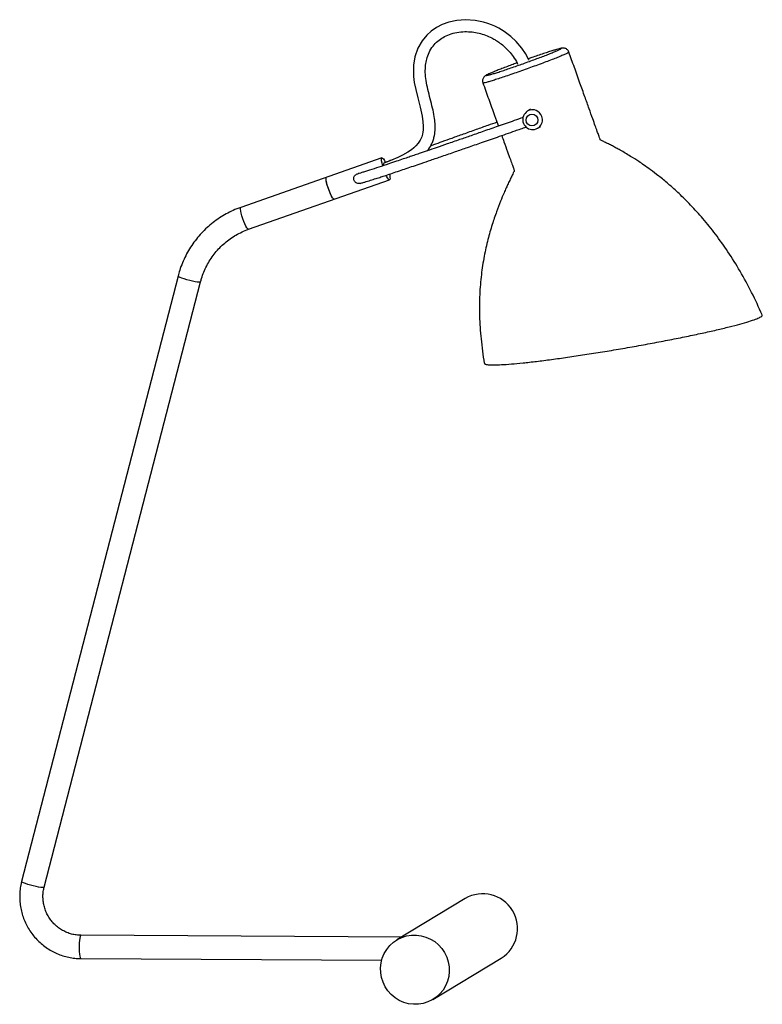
# Model space of a CAD drawing. Header units: millimetres. Extents: x -215 to 158, y -10 to 485.
import ezdxf

# ---------------------------------------------------------------- set-up
doc = ezdxf.new("R2010")
doc.units = ezdxf.units.MM

msp = doc.modelspace()

# ---------------------------------------------------------------- linework, layer by layer
at = {"color": 8, "linetype": 'Continuous', "lineweight": 25}
msp.add_line((20.2, 457.28), (19.8, 457.06), dxfattribs=at)
at = {"color": 7, "linetype": 'Continuous', "lineweight": 25}
for p, q in [((19.94, 457.17), (19.86, 457.14)), ((41.71, 439.75), (40.22, 438.84)), ((45.4, 430.29), (46.9, 431.19)), ((-33.04, 415.37), (-103.97, 390.45)), ((-100.09, 379.42), (-29.16, 404.34)), ((-60.96, 405.56), (-60.92, 405.58)), ((-104, 390.44), (-103.97, 390.45)), ((-135.6, 355.91), (-214.3, 51.4)), ((-202.97, 48.47), (-124.27, 352.98)), ((8.83, 42.77), (-25.5, 21.96)), ((-23.15, 23.39), (-184.48, 24.31)), ((-184.54, 12.61), (-33.15, 11.74)), ((-7.36, -7.97), (26.97, 12.84))]:
    msp.add_line(p, q, dxfattribs=at)
at = {"color": 7, "linetype": 'Continuous', "lineweight": 25, "flags": 128}
for points in [[(40.99, 464.52), (40.96, 464.61), (39.19, 467.8), (37.33, 470.53), (34.49, 473.88), (31.76, 476.45), (28.47, 478.93), (25.76, 480.56), (23.74, 481.58), (22.19, 482.25), (20.3, 482.96), (18.03, 483.65), (13.89, 484.5), (9.1, 484.83), (4.64, 484.51), (0.71, 483.66), (-2.69, 482.43), (-5.63, 480.9), (-8.19, 479.12), (-10.5, 477.02), (-12.8, 474.21), (-14.88, 470.52), (-16.39, 466.15), (-17.07, 462.02), (-17.2, 458.87), (-17.07, 456.18), (-16.72, 453.24), (-16.03, 449.65), (-15.02, 445.46), (-13.84, 440.84), (-12.83, 436.34), (-12.41, 433.53), (-12.26, 431.25), (-12.3, 429.42), (-12.42, 428.29), (-12.62, 427.21), (-13.01, 425.86), (-13.72, 424.28), (-14.79, 422.65), (-15.94, 421.34), (-17.01, 420.34), (-18.16, 419.42), (-19.95, 418.19), (-22.63, 416.66), (-25.08, 415.47), (-28.19, 414.15), (-32.09, 412.68), (-32.09, 412.68)], [(-32.62, 411.33), (-32.64, 411.39), (-32.96, 412.66), (-33.17, 413.76), (-33.25, 414.61), (-33.2, 415.16), (-33.01, 415.38), (-32.7, 415.25), (-32.29, 414.79), (-31.81, 414.01), (-31.33, 413.07)], [(-32.09, 412.68), (-32.11, 412.68), (-32.2, 412.41), (-32.16, 411.84), (-32.1, 411.49)], [(-29.24, 407.1), (-29.11, 406.47), (-28.97, 405.49), (-28.95, 404.78), (-29.08, 404.39), (-29.33, 404.35), (-29.69, 404.65), (-30.14, 405.28), (-30.65, 406.19), (-30.83, 406.57)], [(-57.05, 394.54), (-57.21, 394.55), (-57.57, 394.85), (-58.02, 395.48), (-58.53, 396.39), (-59.07, 397.54), (-59.61, 398.84), (-60.1, 400.22), (-60.52, 401.59), (-60.85, 402.86), (-61.06, 403.96), (-61.14, 404.81), (-61.09, 405.36), (-60.92, 405.58)], [(-57.05, 394.54), (-57.14, 394.53), (-57.47, 394.75), (-57.9, 395.29), (-58.4, 396.14), (-58.94, 397.24), (-59.47, 398.51), (-59.98, 399.87), (-60.43, 401.25), (-60.78, 402.56), (-61.02, 403.71), (-61.13, 404.63), (-61.11, 405.26), (-60.96, 405.56)], [(-33.72, 7.98), (-33.44, 10.44), (-32.82, 12.84), (-31.86, 15.12), (-30.58, 17.23), (-29.02, 19.13), (-27.2, 20.79), (-25.16, 22.16), (-22.95, 23.23), (-20.6, 23.97), (-18.17, 24.36), (-15.7, 24.4), (-13.25, 24.08), (-10.86, 23.42), (-8.58, 22.42), (-6.47, 21.11), (-4.56, 19.51), (-2.89, 17.65), (-1.49, 15.58), (-0.4, 13.34), (0.36, 10.96), (0.78, 8.51), (0.85, 6.02), (0.57, 3.55), (-0.05, 1.16), (-1.01, -1.12), (-2.29, -3.23), (-3.85, -5.14), (-5.67, -6.79), (-7.71, -8.17), (-9.92, -9.24), (-12.27, -9.97), (-14.7, -10.37), (-17.17, -10.4), (-19.62, -10.09), (-22.01, -9.42), (-24.28, -8.42), (-26.4, -7.11), (-28.31, -5.51), (-29.98, -3.66), (-31.37, -1.59), (-32.47, 0.66), (-33.23, 3.03), (-33.65, 5.49), (-33.72, 7.98)]]:
    msp.add_lwpolyline(points, dxfattribs=at)
at = {"color": 8, "linetype": 'Continuous', "lineweight": 25, "flags": 128}
for points in [[(47.71, 433.86), (47.74, 434.87), (47.46, 436.2)], [(-100.09, 379.42), (-100.19, 379.41), (-100.52, 379.62), (-100.95, 380.17), (-101.45, 381.02), (-101.98, 382.11), (-102.52, 383.38), (-103.03, 384.75), (-103.47, 386.13), (-103.83, 387.44), (-104.07, 388.58), (-104.18, 389.5), (-104.16, 390.13), (-104, 390.44)], [(-124.27, 352.98), (-124.49, 352.85), (-125.05, 352.82), (-125.92, 352.89), (-127.04, 353.05), (-128.34, 353.31), (-129.75, 353.63), (-131.16, 354.01), (-132.5, 354.41), (-133.68, 354.82), (-134.62, 355.2), (-135.27, 355.54), (-135.58, 355.8), (-135.6, 355.91)], [(-202.97, 48.47), (-203.19, 48.34), (-203.75, 48.31), (-204.62, 48.38), (-205.74, 48.55), (-207.04, 48.8), (-208.45, 49.13), (-209.86, 49.51), (-211.2, 49.91), (-212.37, 50.32), (-213.32, 50.7), (-213.96, 51.03), (-214.28, 51.3), (-214.3, 51.4)], [(-184.48, 24.31), (-184.67, 24.17), (-184.87, 23.68), (-185.06, 22.86), (-185.21, 21.77), (-185.32, 20.46), (-185.38, 19.03), (-185.38, 17.57), (-185.33, 16.16), (-185.22, 14.89), (-185.07, 13.85), (-184.89, 13.1), (-184.68, 12.69), (-184.54, 12.61)]]:
    msp.add_lwpolyline(points, dxfattribs=at)
at = {"color": 7, "linetype": 'Continuous', "lineweight": 25}
msp.add_circle((42.48, 434.36), 2.99, dxfattribs=at)
for centre, radius, start, end in [((42.79, 434.55), 4.97, 69.5623, 352.0828), ((17.72, 27.7), 17.5, 301.8973, 120.5326)]:
    msp.add_arc(centre, radius, start, end, dxfattribs=at)
at = {"color": 8, "linetype": 'Continuous', "lineweight": 25}
msp.add_arc((42.7, 434.5), 5.05, 19.6425, 68.8039, dxfattribs=at)
at = {"color": 7, "linetype": 'Continuous', "lineweight": 25}
for points, knots in [([(-10.13, 418.91), (-9.95, 419.13), (-9.02, 420.27), (-7.99, 422.18), (-7.09, 424.58), (-6.48, 427.02), (-6.21, 429.71), (-6.28, 432.88), (-6.69, 436.37), (-7.55, 440.54), (-8.73, 445.07), (-9.91, 449.64), (-10.85, 454.04), (-11.27, 458.16), (-11.15, 461.79), (-10.54, 465.16), (-9.38, 468.44), (-7.49, 471.54), (-5.03, 474.1), (-2.22, 476.07), (1.01, 477.56), (4.68, 478.54), (8.54, 478.92), (12.29, 478.73), (15.79, 478.1), (19.09, 477.09), (21.88, 475.87), (24.29, 474.52), (26.54, 473.01), (28.79, 471.15), (31.04, 468.88), (33.14, 466.19), (34.61, 463.99), (35.22, 462.62), (35.29, 462.45)], [0, 0, 0, 0, 0.008019, 0.041634, 0.060889, 0.080585, 0.112609, 0.136846, 0.169884, 0.211569, 0.256613, 0.301683, 0.344454, 0.383206, 0.418207, 0.446774, 0.479992, 0.516568, 0.549841, 0.581042, 0.61454, 0.651325, 0.689148, 0.724871, 0.758125, 0.790102, 0.822373, 0.844054, 0.868175, 0.898677, 0.926118, 0.957907, 0.994682, 1, 1, 1, 1]), ([(61.05, 468.52), (60.93, 468.79), (60.7, 469.33), (60.1, 469.91), (59.48, 470.28), (58.89, 470.48), (58.38, 470.55), (57.96, 470.55), (57.57, 470.52), (57.13, 470.45), (56.75, 470.35), (56.52, 470.3)], [0, 0, 0, 0, 0.10328, 0.199112, 0.283962, 0.361856, 0.437102, 0.519334, 0.621779, 0.773475, 1, 1, 1, 1]), ([(20.46, 456.96), (20.67, 457.01), (21.19, 457.13), (22.58, 457.53), (24.52, 458.12), (26.89, 458.89), (29.58, 459.78), (32.55, 460.79), (35.64, 461.86), (38.82, 462.99), (41.94, 464.12), (44.98, 465.25), (47.84, 466.32), (50.47, 467.34), (52.75, 468.24), (54.63, 469.02), (56.01, 469.62), (56.45, 469.85), (56.63, 469.95)], [0, 0, 0, 0, 0.043802, 0.107436, 0.172878, 0.237126, 0.303236, 0.367273, 0.433228, 0.496094, 0.560782, 0.623726, 0.688434, 0.7525, 0.81842, 0.882684, 0.948852, 1, 1, 1, 1]), ([(56.19, 470.2), (56.17, 470.2), (55.87, 470.14), (54.83, 469.84), (53.07, 469.32), (50.84, 468.62), (48.25, 467.77), (45.4, 466.8), (42.82, 465.91), (41.22, 465.35), (40.66, 465.15)], [0, 0, 0, 0, 0.015796, 0.166423, 0.315447, 0.468788, 0.618208, 0.77205, 0.91998, 1, 1, 1, 1]), ([(158.3, 336.32), (156.58, 340.12), (153.19, 347.59), (147.39, 358.19), (141.29, 367.97), (135.01, 376.8), (128.72, 384.61), (122.58, 391.4), (116.74, 397.2), (111.35, 402.05), (106.53, 406.01), (102.4, 409.15), (99.06, 411.54), (95.72, 413.8), (91.75, 416.34), (87.94, 418.58), (84.87, 420.28), (82.95, 421.31), (81, 422.32), (79.14, 423.25), (77.8, 423.87), (77.12, 424.22), (76.96, 424.29), (76.89, 424.34), (76.82, 424.5), (76.7, 424.88), (76.44, 425.59), (75.97, 426.89), (75.25, 428.89), (74.24, 431.69), (72.88, 435.47), (71.13, 440.33), (68.98, 446.34), (66.49, 453.29), (63.82, 460.79), (61.97, 465.97), (61.06, 468.52)], [0, 0, 0, 0, 0.074313, 0.146196, 0.214562, 0.278636, 0.337869, 0.391871, 0.440347, 0.483062, 0.519806, 0.550389, 0.574635, 0.592426, 0.62156, 0.657951, 0.670743, 0.683625, 0.696574, 0.709596, 0.720381, 0.72268, 0.723128, 0.723499, 0.724124, 0.726219, 0.730622, 0.737548, 0.750686, 0.768212, 0.790037, 0.821769, 0.859409, 0.902864, 0.952114, 1, 1, 1, 1]), ([(34.97, 463.11), (34.3, 462.86), (32.61, 462.25), (30.03, 461.28), (27.31, 460.24), (24.88, 459.29), (22.84, 458.46), (21.2, 457.76), (20.54, 457.44), (20.2, 457.28)], [0, 0, 0, 0, 0.096365, 0.243062, 0.393841, 0.543164, 0.696807, 0.846158, 1, 1, 1, 1]), ([(19.86, 457.14), (19.73, 457.07), (19.44, 456.92), (19.08, 456.7), (18.64, 456.38), (18.21, 455.92), (17.83, 455.32), (17.59, 454.54), (17.55, 453.73), (17.72, 453.24), (17.8, 453.03)], [0, 0, 0, 0, 0.16479, 0.367545, 0.505981, 0.597444, 0.694198, 0.801201, 0.916169, 1, 1, 1, 1]), ([(17.77, 453.02), (18.75, 450.3), (20.71, 444.85), (23.32, 437.61), (24.94, 433.08), (25.58, 431.29)], [0, 0, 0, 0, 0.375005, 0.752451, 1, 1, 1, 1]), ([(38.07, 435.66), (36.54, 435.13), (32.31, 433.64), (25.7, 431.33), (18.47, 428.81), (12.01, 426.56), (5.85, 424.42), (0.03, 422.41), (-5.42, 420.53), (-10.08, 418.93), (-13.85, 417.64), (-16.87, 416.61), (-19.55, 415.7), (-22.49, 414.7), (-25.91, 413.55), (-30.06, 412.16), (-34.67, 410.62), (-38.58, 409.35), (-41.35, 408.47), (-43.1, 407.93), (-44.37, 407.55), (-44.85, 407.43), (-45.02, 407.39)], [0, 0, 0, 0, 0.0499333, 0.1375843, 0.2164841, 0.2873963, 0.3510213, 0.421276, 0.4822749, 0.5350245, 0.5804151, 0.6119586, 0.6402751, 0.6744389, 0.716158, 0.763621, 0.8278086, 0.893206, 0.9249775, 0.9554434, 0.9842196, 1, 1, 1, 1]), ([(-44.02, 402.49), (-43.75, 402.55), (-43.12, 402.71), (-41.34, 403.24), (-38.93, 403.99), (-36.17, 404.88), (-33.59, 405.72), (-29.75, 406.99), (-24.34, 408.8), (-18.28, 410.85), (-12.98, 412.65), (-8.17, 414.3), (-2.46, 416.26), (3.72, 418.39), (10.36, 420.69), (17.4, 423.14), (25.37, 425.92), (32.86, 428.54), (37.71, 430.24), (39.57, 430.89)], [0, 0, 0, 0, 0.022705, 0.053536, 0.098415, 0.138574, 0.171334, 0.202801, 0.288027, 0.371264, 0.417514, 0.472057, 0.536021, 0.610696, 0.679126, 0.756182, 0.842784, 0.939941, 1, 1, 1, 1]), ([(24.87, 433.27), (23.35, 432.73), (19.86, 431.49), (14.17, 429.47), (8.1, 427.3), (2.36, 425.25), (-2.6, 423.47), (-6.18, 422.19), (-8.1, 421.49), (-8.62, 421.31)], [0, 0, 0, 0, 0.136347, 0.3137861, 0.5097352, 0.6798913, 0.8270577, 0.9537131, 1, 1, 1, 1]), ([(27.27, 426.58), (27.64, 425.54), (28.61, 422.82), (30.06, 418.79), (31.46, 414.83), (32.5, 411.93), (33.1, 410.18), (33.45, 409.31), (33.51, 408.99), (33.6, 408.86), (33.59, 408.7), (33.45, 408.56), (33.31, 408.22), (32.98, 407.59), (32.38, 406.34), (31.49, 404.53), (30.49, 402.39), (29.45, 400.1), (28.18, 397.2), (26.53, 393.23), (24.5, 387.94), (22.32, 381.51), (20.18, 374.06), (18.29, 365.66), (16.85, 356.39), (16.03, 346.34), (15.98, 335.54), (16.74, 323.98), (17.84, 316.09), (18.41, 312)], [0, 0, 0, 0, 0.027939, 0.072697, 0.107991, 0.133834, 0.150269, 0.154922, 0.157254, 0.158524, 0.158898, 0.161134, 0.163365, 0.168442, 0.179745, 0.199498, 0.220615, 0.240557, 0.263326, 0.301078, 0.349292, 0.406796, 0.472384, 0.544968, 0.623732, 0.708282, 0.79872, 0.89564, 1, 1, 1, 1]), ([(-27.73, 414.34), (-28.45, 414.08), (-29.68, 413.63), (-30.84, 413.19), (-31.33, 413.01)], [0, 0, 0, 0, 0.586032, 1, 1, 1, 1]), ([(-44.02, 402.5), (-44.26, 402.45), (-44.78, 402.34), (-45.58, 402.49), (-46.3, 402.9), (-46.84, 403.52), (-47.16, 404.3), (-47.22, 405.15), (-47, 405.96), (-46.52, 406.65), (-45.85, 407.11), (-45.32, 407.36), (-45.04, 407.37), (-45.02, 407.37)], [0, 0, 0, 0, 0.089103, 0.193652, 0.290557, 0.389579, 0.491278, 0.593588, 0.695689, 0.795819, 0.892675, 0.99349, 1, 1, 1, 1]), ([(-103.97, 390.45), (-104.67, 390.2), (-106.6, 389.49), (-109.67, 388.1), (-113.14, 386.19), (-116.45, 384.02), (-119.57, 381.58), (-122.49, 378.91), (-125.18, 376.01), (-127.64, 372.9), (-129.85, 369.6), (-131.79, 366.14), (-133.45, 362.53), (-134.72, 359.1), (-135.34, 356.87), (-135.6, 355.91)], [0, 0, 0, 0, 0.045469, 0.126678, 0.207896, 0.289111, 0.370323, 0.451536, 0.532751, 0.613971, 0.695199, 0.776437, 0.857687, 0.938949, 1, 1, 1, 1]), ([(-124.27, 352.98), (-124.12, 353.53), (-123.67, 355.2), (-122.69, 357.92), (-121.24, 361.07), (-119.5, 364.08), (-117.51, 366.91), (-115.27, 369.55), (-112.79, 371.97), (-110.11, 374.16), (-107.24, 376.09), (-104.21, 377.75), (-101.79, 378.8), (-100.4, 379.3), (-100.09, 379.42)], [0, 0, 0, 0, 0.045491, 0.13817, 0.230892, 0.323648, 0.416436, 0.509254, 0.6021, 0.694968, 0.787853, 0.880749, 0.973649, 1, 1, 1, 1]), ([(77.97, 317.77), (81.01, 318.27), (87.08, 319.27), (96.26, 320.89), (105.29, 322.55), (114.03, 324.25), (122.33, 325.94), (130.06, 327.59), (137.07, 329.19), (143.24, 330.71), (148.48, 332.11), (152.68, 333.37), (155.81, 334.48), (157.7, 335.4), (158.49, 336.01), (158.23, 336.24), (158.16, 336.3)], [0, 0, 0, 0, 0.0747962, 0.1496733, 0.2244665, 0.2992637, 0.3741398, 0.4489331, 0.5237302, 0.5986063, 0.6733996, 0.7481968, 0.8230729, 0.8978662, 0.9726633, 1, 1, 1, 1]), ([(18.51, 312.02), (18.56, 311.87), (18.69, 311.53), (20.3, 311.26), (23.06, 311.16), (26.98, 311.29), (31.93, 311.63), (37.86, 312.19), (44.65, 312.96), (52.18, 313.91), (60.34, 315.05), (68.97, 316.33), (74.97, 317.29), (77.97, 317.77)], [0, 0, 0, 0, 0.072907, 0.165584, 0.258266, 0.351046, 0.443723, 0.536405, 0.629184, 0.721861, 0.814543, 0.907322, 1, 1, 1, 1]), ([(-214.3, 51.4), (-214.44, 50.81), (-214.82, 49.22), (-215.19, 46.57), (-215.33, 43.46), (-215.15, 40.34), (-214.65, 37.26), (-213.85, 34.24), (-212.76, 31.31), (-211.37, 28.5), (-209.71, 25.85), (-207.79, 23.38), (-205.64, 21.11), (-203.27, 19.07), (-200.71, 17.27), (-197.98, 15.75), (-195.12, 14.51), (-192.15, 13.57), (-189.11, 12.93), (-186.56, 12.65), (-185.03, 12.62), (-184.54, 12.61)], [0, 0, 0, 0, 0.032262, 0.087554, 0.142873, 0.198212, 0.253571, 0.308947, 0.364338, 0.419742, 0.475156, 0.530575, 0.585995, 0.641411, 0.696821, 0.752221, 0.807607, 0.862977, 0.918328, 0.973658, 1, 1, 1, 1]), ([(-184.48, 24.31), (-184.85, 24.32), (-186.02, 24.35), (-188, 24.61), (-190.36, 25.24), (-192.63, 26.16), (-194.76, 27.36), (-196.73, 28.83), (-198.5, 30.54), (-200.05, 32.45), (-201.34, 34.55), (-202.35, 36.78), (-203.08, 39.13), (-203.51, 41.54), (-203.62, 43.99), (-203.46, 46.32), (-203.13, 47.79), (-202.97, 48.47)], [0, 0, 0, 0, 0.032195, 0.102258, 0.172301, 0.242261, 0.312142, 0.38195, 0.451697, 0.521397, 0.591065, 0.660719, 0.730371, 0.80004, 0.869742, 0.939494, 1, 1, 1, 1])]:
    msp.add_open_spline(points, degree=3, knots=knots, dxfattribs=at)
at = {"color": 8, "linetype": 'Continuous', "lineweight": 25}
for points, knots in [([(61.06, 468.52), (61.02, 468.46), (60.92, 468.33), (59.85, 467.78), (58.12, 467), (55.97, 466.1), (53.33, 465.04), (50.34, 463.89), (47.03, 462.66), (43.56, 461.39), (39.94, 460.09), (36.31, 458.81), (32.71, 457.55), (29.33, 456.38), (26.21, 455.33), (23.5, 454.45), (21.24, 453.76), (19.5, 453.27), (18.36, 453.01), (17.75, 452.92), (17.86, 453.03), (17.89, 453.06)], [0, 0, 0, 0, 0.053366, 0.120133, 0.173651, 0.228765, 0.282053, 0.336875, 0.389253, 0.443086, 0.495519, 0.549462, 0.60287, 0.657893, 0.711347, 0.766368, 0.819293, 0.873727, 0.925807, 0.979341, 1, 1, 1, 1]), ([(56.63, 469.95), (56.77, 470.02), (57.2, 470.23), (57.28, 470.36), (57.05, 470.4), (56.47, 470.26), (56.19, 470.2)], [0, 0, 0, 0, 0.135523, 0.431446, 0.736013, 1, 1, 1, 1]), ([(19.8, 457.06), (19.68, 456.96), (19.48, 456.79), (19.88, 456.82), (20.34, 456.94), (20.46, 456.96)], [0, 0, 0, 0, 0.516658, 0.880713, 1, 1, 1, 1])]:
    msp.add_open_spline(points, degree=3, knots=knots, dxfattribs=at)

doc.saveas('drawing.dxf')
